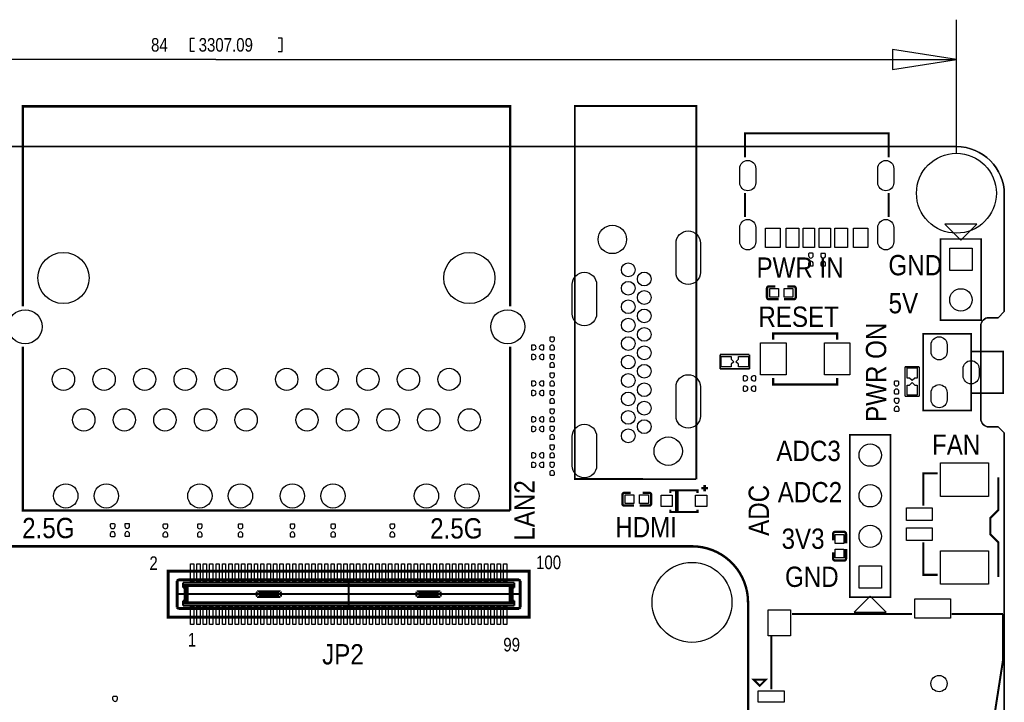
# Model space of a CAD drawing. Extents: x -5.9 to 88.8, y -7.5 to 73.4.
# Tile 6 of 6: x 27.2 to 88.8, y 30.6 to 73.4. Entities that reach past the tile are written whole.
import ezdxf

# ---------------------------------------------------------------- set-up
doc = ezdxf.new("R2010")
doc.units = 0
for name, color, linetype in [('BG_DIMENSION', 85, 'CONTINUOUS'), ('BG_OUTLINE', 5, 'CONTINUOUS'), ('BG_SILKSCREEN_TOP', 142, 'CONTINUOUS'), ('PG_SILKSCREEN_TOP', 7, 'CONTINUOUS'), ('PIN_TOP', 96, 'CONTINUOUS')]:
    doc.layers.add(name, color=color, linetype=linetype)

msp = doc.modelspace()

# ---------------------------------------------------------------- linework, layer by layer
at = {"layer": 'BG_DIMENSION'}
for points in [[(85.803689, 65.002588), (85.803689, 73.36315)], [(38.130988, 71.363154), (37.881001, 71.363154), (37.881001, 72.213165), (38.130988, 72.213165)], [(43.348986, 71.363154), (43.598973, 71.363154), (43.598973, 72.213165), (43.348986, 72.213165)], [(81.803697, 70.238163), (85.803689, 70.863155), (81.803697, 71.488148), (81.803697, 70.238163)], [(39.463472, 70.863155), (1.803705, 70.863155)], [(39.463472, 70.863155), (85.803689, 70.863155)]]:
    msp.add_lwpolyline(points, dxfattribs=at)
at = {"layer": 'BG_OUTLINE'}
for points in [[(1.802994, -0.575996), (41.801009, -0.575996), (45.814005, -0.575996), (85.803994, -0.575996, 0.414214), (88.800991, 2.421001), (88.800991, 7.530795), (88.419991, 7.911795), (87.839017, 7.911795, -0.414214), (87.331017, 8.419795), (87.331017, 14.235786, -0.414214), (87.839017, 14.743786), (88.419991, 14.743786), (88.800991, 15.124786), (88.800991, 47.49988), (88.419991, 47.88088), (87.834597, 47.88088, -0.414214), (87.326597, 48.38888), (87.326597, 54.20487, -0.414214), (87.834597, 54.71287), (88.419991, 54.71287), (88.800991, 55.09387), (88.800991, 62.422989, 0.414176), (85.803994, 65.420011), (1.802994, 65.420011, 0.414175)], [(85.803994, 65.420011, -0.414176), (88.800991, 62.422989)], [(87.834597, 54.71287, 0.414214), (87.326597, 54.20487)], [(87.326597, 48.38888, 0.414214), (87.834597, 47.88088)]]:
    msp.add_lwpolyline(points, format="xyb", dxfattribs=at)
for points in [[(1.802994, 65.420011), (85.803994, 65.420011)], [(88.800991, 62.422989), (88.800991, 55.09387), (88.419991, 54.71287), (87.834597, 54.71287)], [(87.326597, 54.20487), (87.326597, 48.38888)], [(87.834597, 47.88088), (88.419991, 47.88088), (88.800991, 47.49988), (88.800991, 15.124786), (88.419991, 14.743786), (87.839017, 14.743786)]]:
    msp.add_lwpolyline(points, dxfattribs=at)
at = {"layer": 'PG_SILKSCREEN_TOP'}
for points, const_width in [([(57.872503, 55.431004), (57.872503, 67.939006), (27.372488, 67.939006), (27.372488, 55.431004)], 0.150012), ([(69.528411, 44.60179), (69.528411, 67.95709), (61.925708, 67.95709), (61.925708, 44.612204), (69.514212, 44.606388)], 0.119888), ([(81.566004, 64.758291), (81.566004, 66.258288), (72.565997, 66.258288), (72.565997, 64.758291)], 0.127), ([(72.565997, 61.008311), (72.565997, 62.508308)], 0.127), ([(81.566004, 61.008311), (81.566004, 62.508308)], 0.127), ([(69.528411, 61.201706), (69.528411, 44.60179)], 0.119888), ([(87.355223, 59.635517), (87.355223, 54.555517), (84.815223, 54.555517), (84.815223, 59.635517), (87.355223, 59.635517)], 0.099111), ([(74.07562, 56.667705), (74.473206, 56.667705)], 0.150012), ([(75.621413, 56.667705), (75.223726, 56.667705)], 0.150012), ([(73.94862, 55.994402), (73.94862, 56.540705)], 0.150012), ([(75.748413, 56.540705), (75.748413, 55.994402)], 0.150012), ([(74.07562, 55.867402), (74.673206, 55.867402)], 0.150012), ([(75.621413, 55.867402), (75.023726, 55.867402)], 0.150012), ([(78.342363, 53.329789), (78.342363, 53.729788), (74.342371, 53.729788), (74.342371, 53.329789)], 0.150089), ([(86.722737, 48.89688), (86.722737, 53.69687), (83.722743, 53.69687), (83.722743, 48.89688), (86.722737, 48.89688)], 0.100101), ([(27.372488, 52.891004), (27.372488, 42.639005), (57.872503, 42.639005)], 0.150012), ([(57.872503, 42.639005), (57.872503, 52.891004)], 0.150012), ([(71.011567, 52.407388), (71.011567, 51.507212)], 0.100101), ([(72.853372, 52.404289), (71.014361, 52.406906)], 0.100101), ([(72.856166, 51.507212), (72.856166, 52.407388)], 0.100101), ([(86.722737, 49.996877), (88.722733, 49.996877), (88.722733, 52.596872), (86.722737, 52.596872)], 0.100101), ([(71.009256, 51.507695), (72.858478, 51.507695)], 0.100101), ([(83.484263, 51.634644), (82.584087, 51.634644)], 0.100101), ([(82.584569, 51.636955), (82.584569, 49.787734)], 0.100101), ([(83.481164, 49.792839), (83.48378, 51.63185)], 0.100101), ([(78.342363, 50.929997), (78.342363, 50.529998), (74.342371, 50.529998), (74.342371, 50.929997)], 0.150089), ([(82.584087, 49.790045), (83.484263, 49.790045)], 0.100101), ([(57.872503, 42.999), (57.872503, 47.049004)], 0.150012), ([(79.141676, 37.219712), (79.141676, 47.379712), (81.681676, 47.379712), (81.681676, 37.219712), (79.141676, 37.219712)], 0.1), ([(83.731913, 42.937608), (83.731913, 44.969608), (84.620913, 44.969608)], 0.127), ([(88.430913, 38.492608), (88.430913, 40.651608), (87.922913, 41.159608), (87.922913, 42.175608), (88.430913, 42.683608), (88.430913, 44.715608)], 0.127), ([(65.027099, 43.750306), (65.42471, 43.750306)], 0.150012), ([(66.572892, 43.750306), (66.175204, 43.750306)], 0.150012), ([(67.899991, 43.750001), (67.899991, 43.899988), (69.599988, 43.899988), (69.599988, 43.750001)], 0.127), ([(68.250003, 43.850001), (68.250003, 42.599991), (68.350003, 42.599991), (68.350003, 43.850001), (68.250003, 43.850001)], 0.127), ([(69.85, 44.050001), (70.249999, 44.050001)], 0.150012), ([(70.05, 43.850001), (70.05, 44.25)], 0.150012), ([(64.900099, 43.077003), (64.900099, 43.623306)], 0.150012), ([(66.699892, 43.623306), (66.699892, 43.077003)], 0.150012), ([(65.027099, 42.950003), (65.62471, 42.950003)], 0.150012), ([(66.572892, 42.950003), (65.975205, 42.950003)], 0.150012), ([(69.599988, 42.699991), (69.599988, 42.550004), (67.899991, 42.550004), (67.899991, 42.699991)], 0.127), ([(78.219376, 41.308604), (78.765679, 41.308604)], 0.150012), ([(78.092376, 41.181604), (78.092376, 40.783916)], 0.150012), ([(78.892679, 41.181604), (78.892679, 40.583917)], 0.150012), ([(83.731913, 40.651608), (83.731913, 38.619608), (84.620913, 38.619608)], 0.127), ([(21.263, 40.404009), (69.263006, 40.404009)], 0.150012), ([(78.092376, 39.635811), (78.092376, 40.033397)], 0.150012), ([(78.892679, 39.635811), (78.892679, 40.233397)], 0.150012), ([(78.765679, 39.508811), (78.219376, 39.508811)], 0.150012), ([(59.070011, 38.850011), (59.070011, 35.970007), (36.470006, 35.970007), (36.470006, 38.850011), (59.070011, 38.850011)], 0.2), ([(37.010111, 38.235001), (37.060099, 38.284988)], 0.127), ([(37.010111, 38.235001), (37.010111, 36.584992)], 0.127), ([(37.060099, 38.284988), (37.109908, 38.335102)], 0.127), ([(37.060099, 36.535004), (37.060099, 38.284988)], 0.127), ([(37.060099, 38.284988), (58.479893, 38.284988)], 0.127), ([(58.430109, 38.335102), (37.109908, 38.335102)], 0.127), ([(47.770009, 38.335102), (47.770009, 36.48489)], 0.127), ([(58.430109, 38.335102), (58.479893, 38.284988)], 0.127), ([(58.479893, 38.284988), (58.479893, 36.535004)], 0.127), ([(58.479893, 38.284988), (58.529906, 38.235001)], 0.127), ([(58.529906, 38.235001), (58.529906, 36.584992)], 0.127), ([(58.140092, 38.124994), (37.3999, 38.124994)], 0.127), ([(37.3999, 37.810008), (37.3999, 38.124994)], 0.127), ([(37.3999, 37.974905), (58.140092, 37.974905)], 0.127), ([(37.3999, 37.810008), (37.500001, 37.810008)], 0.127), ([(37.500001, 37.01001), (37.500001, 37.810008)], 0.127), ([(37.534799, 37.810008), (37.500001, 37.810008)], 0.127), ([(37.534799, 37.974905), (37.534799, 37.810008)], 0.127), ([(37.639701, 37.974905), (37.639498, 37.974905)], 0.127), ([(37.640209, 37.974905), (37.639701, 37.974905)], 0.127), ([(37.640489, 37.974905), (37.640209, 37.974905)], 0.127), ([(37.640692, 37.9746), (37.640489, 37.974905)], 0.127), ([(37.640997, 37.974397), (37.640692, 37.9746)], 0.127), ([(37.6412, 37.974092), (37.640997, 37.974397)], 0.127), ([(37.6412, 36.8459), (37.6412, 37.974092)], 0.127), ([(37.643994, 37.971298), (37.6412, 37.974092)], 0.127), ([(37.648388, 37.967006), (37.643994, 37.971298)], 0.127), ([(37.654408, 37.96091), (37.648388, 37.967006)], 0.127), ([(37.661799, 37.953594), (37.654408, 37.96091)], 0.127), ([(37.670511, 37.944908), (37.661799, 37.953594)], 0.127), ([(37.679808, 37.93551), (37.670511, 37.944908)], 0.127), ([(37.689993, 37.9254), (37.679808, 37.93551)], 0.127), ([(37.700407, 37.915012), (37.689993, 37.9254)], 0.127), ([(37.700407, 37.915012), (57.83961, 37.915012)], 0.127), ([(37.700407, 36.905006), (37.700407, 37.915012)], 0.127), ([(43.461407, 37.58499), (42.078402, 37.58499)], 0.127), ([(52.078611, 37.58499), (53.46159, 37.58499)], 0.127), ([(57.83961, 37.915012), (57.849999, 37.9254)], 0.127), ([(57.83961, 37.915012), (57.83961, 36.905006)], 0.127), ([(57.849999, 37.9254), (57.860209, 37.93551)], 0.127), ([(57.860209, 37.93551), (57.869506, 37.944908)], 0.127), ([(57.869506, 37.944908), (57.878193, 37.953594)], 0.127), ([(57.878193, 37.953594), (57.885609, 37.96091)], 0.127), ([(57.885609, 37.96091), (57.891604, 37.967006)], 0.127), ([(57.891604, 37.967006), (57.895998, 37.971298)], 0.127), ([(57.895998, 37.971298), (57.898792, 37.974092)], 0.127), ([(57.898995, 37.974397), (57.898792, 37.974092)], 0.127), ([(57.898792, 37.974092), (57.898792, 36.8459)], 0.127), ([(57.8993, 37.9746), (57.898995, 37.974397)], 0.127), ([(57.899503, 37.974905), (57.8993, 37.9746)], 0.127), ([(57.899808, 37.974905), (57.899503, 37.974905)], 0.127), ([(57.900291, 37.974905), (57.899808, 37.974905)], 0.127), ([(57.900494, 37.974905), (57.900291, 37.974905)], 0.127), ([(58.005193, 37.810008), (58.005193, 37.974905)], 0.127), ([(58.005193, 37.810008), (58.039991, 37.810008)], 0.127), ([(58.039991, 37.810008), (58.039991, 37.01001)], 0.127), ([(58.039991, 37.810008), (58.140092, 37.810008)], 0.127), ([(58.140092, 37.810008), (58.140092, 38.124994)], 0.127), ([(58.479893, 37.410009), (37.010111, 37.410009)], 0.127), ([(37.500001, 37.01001), (37.3999, 37.01001)], 0.127), ([(37.3999, 36.694999), (37.3999, 37.01001)], 0.127), ([(37.500001, 37.01001), (37.534799, 37.01001)], 0.127), ([(37.534799, 37.01001), (37.534799, 36.845088)], 0.127), ([(43.461407, 37.235003), (42.078402, 37.235003)], 0.127), ([(42.127399, 37.459996), (43.412588, 37.459996)], 0.127), ([(42.127399, 37.359996), (43.412588, 37.359996)], 0.127), ([(52.078611, 37.235003), (53.46159, 37.235003)], 0.127), ([(53.412593, 37.459996), (52.127404, 37.459996)], 0.127), ([(53.412593, 37.359996), (52.127404, 37.359996)], 0.127), ([(58.005193, 37.01001), (58.005193, 36.845088)], 0.127), ([(58.005193, 37.01001), (58.039991, 37.01001)], 0.127), ([(58.039991, 37.01001), (58.140092, 37.01001)], 0.127), ([(58.140092, 37.01001), (58.140092, 36.694999)], 0.127), ([(72.762999, 36.90399), (72.762999, 3.904005)], 0.150012), ([(37.010111, 36.584992), (37.060099, 36.535004)], 0.127), ([(37.060099, 36.535004), (58.479893, 36.535004)], 0.127), ([(37.109908, 36.48489), (37.060099, 36.535004)], 0.127), ([(58.430109, 36.48489), (37.109908, 36.48489)], 0.127), ([(37.3999, 36.845088), (58.140092, 36.845088)], 0.127), ([(37.3999, 36.694999), (58.140092, 36.694999)], 0.127), ([(37.639498, 36.845088), (37.639701, 36.845088)], 0.127), ([(37.639701, 36.845088), (37.640209, 36.845088)], 0.127), ([(37.640209, 36.845088), (37.640489, 36.845088)], 0.127), ([(37.640489, 36.845088), (37.640692, 36.845392)], 0.127), ([(37.640692, 36.845392), (37.640997, 36.845596)], 0.127), ([(37.640997, 36.845596), (37.6412, 36.8459)], 0.127), ([(37.643994, 36.848694), (37.6412, 36.8459)], 0.127), ([(37.648388, 36.853012), (37.643994, 36.848694)], 0.127), ([(37.654408, 36.859108), (37.648388, 36.853012)], 0.127), ([(37.661799, 36.866398), (37.654408, 36.859108)], 0.127), ([(37.670511, 36.87511), (37.661799, 36.866398)], 0.127), ([(37.679808, 36.884508), (37.670511, 36.87511)], 0.127), ([(37.689993, 36.894592), (37.679808, 36.884508)], 0.127), ([(37.700407, 36.905006), (37.689993, 36.894592)], 0.127), ([(37.700407, 36.905006), (57.83961, 36.905006)], 0.127), ([(57.83961, 36.905006), (57.849999, 36.894592)], 0.127), ([(57.849999, 36.894592), (57.860209, 36.884508)], 0.127), ([(57.860209, 36.884508), (57.869506, 36.87511)], 0.127), ([(57.869506, 36.87511), (57.878193, 36.866398)], 0.127), ([(57.878193, 36.866398), (57.885609, 36.859108)], 0.127), ([(57.885609, 36.859108), (57.891604, 36.853012)], 0.127), ([(57.891604, 36.853012), (57.895998, 36.848694)], 0.127), ([(57.895998, 36.848694), (57.898792, 36.8459)], 0.127), ([(57.898792, 36.8459), (57.898995, 36.845596)], 0.127), ([(57.898995, 36.845596), (57.8993, 36.845392)], 0.127), ([(57.8993, 36.845392), (57.899503, 36.845088)], 0.127), ([(57.899503, 36.845088), (57.899808, 36.845088)], 0.127), ([(57.899808, 36.845088), (57.900291, 36.845088)], 0.127), ([(57.900291, 36.845088), (57.900494, 36.845088)], 0.127), ([(58.479893, 36.535004), (58.430109, 36.48489)], 0.127), ([(58.479893, 36.535004), (58.529906, 36.584992)], 0.127), ([(83.017208, 36.159999), (75.516588, 36.159999)], 0.127), ([(88.716993, 36.159999), (85.516593, 36.159999)], 0.127), ([(85.615704, 21.36201), (88.016004, 21.36201), (88.016004, 28.761004), (88.716993, 33.26191), (88.716993, 36.159999)], 0.127), ([(74.216108, 34.76051), (74.216108, 31.460999)], 0.127), ([(73.496195, 31.673089), (73.877195, 32.054089), (73.115195, 32.054089), (73.496195, 31.673089)], 0.127)]:
    msp.add_lwpolyline(points, dxfattribs=dict(at, const_width=const_width))
for points in [[(86.085223, 59.564422), (87.086008, 60.565132), (85.084412, 60.565132)], [(80.411676, 37.289715), (79.411678, 36.289717), (81.411674, 36.289717)], [(73.496195, 31.673089), (73.877195, 32.054089), (73.115195, 32.054089)]]:
    msp.add_lwpolyline(points, close=True, dxfattribs=at)
for points, const_width in [([(73.94862, 56.540705, -0.414253), (74.07562, 56.667705)], 0.150012), ([(75.621413, 56.667705, -0.414253), (75.748413, 56.540705)], 0.150012), ([(74.07562, 55.867402, -0.414331), (73.94862, 55.994402)], 0.150012), ([(75.748413, 55.994402, -0.414331), (75.621413, 55.867402)], 0.150012), ([(64.900099, 43.623306, -0.414242), (65.027099, 43.750306)], 0.150012), ([(66.572892, 43.750306, -0.414256), (66.699892, 43.623306)], 0.150012), ([(65.027099, 42.950003, -0.414327), (64.900099, 43.077003)], 0.150012), ([(66.699892, 43.077003, -0.414341), (66.572892, 42.950003)], 0.150012), ([(78.092376, 41.181604, -0.414253), (78.219376, 41.308604)], 0.150012), ([(78.765679, 41.308604, -0.414331), (78.892679, 41.181604)], 0.150012), ([(69.263006, 40.404009, -0.414219), (72.762999, 36.90399)], 0.150012), ([(78.219376, 39.508811, -0.414253), (78.092376, 39.635811)], 0.150012), ([(78.892679, 39.635811, -0.414331), (78.765679, 39.508811)], 0.150012), ([(42.035197, 37.560098, 0.268084), (42.035197, 37.259895)], 0.127), ([(42.078402, 37.58499, 0.125804), (42.054501, 37.578894)], 0.127), ([(43.485511, 37.578894, 0.126259), (43.461407, 37.58499)], 0.127), ([(43.50479, 37.259895, 0.26811), (43.50479, 37.560098)], 0.127), ([(52.035202, 37.560098, 0.268105), (52.035202, 37.259895)], 0.127), ([(52.078611, 37.58499, 0.126266), (52.054506, 37.578894)], 0.127), ([(53.485491, 37.578894, 0.125808), (53.46159, 37.58499)], 0.127), ([(53.504795, 37.259895, 0.268089), (53.504795, 37.560098)], 0.127), ([(42.054501, 37.241099, 0.125792), (42.078402, 37.235003)], 0.127), ([(42.127399, 37.459996, 0.14596), (42.127399, 37.359996)], 0.127), ([(43.412588, 37.359996, 0.145984), (43.412588, 37.459996)], 0.127), ([(43.461407, 37.235003, 0.126247), (43.485511, 37.241099)], 0.127), ([(52.054506, 37.241099, 0.126254), (52.078611, 37.235003)], 0.127), ([(52.127404, 37.459996, 0.145979), (52.127404, 37.359996)], 0.127), ([(53.412593, 37.359996, 0.145964), (53.412593, 37.459996)], 0.127), ([(53.46159, 37.235003, 0.125795), (53.485491, 37.241099)], 0.127)]:
    msp.add_lwpolyline(points, format="xyb", dxfattribs=dict(at, const_width=const_width))
at = {"layer": 'PIN_TOP'}
for points in [[(72.245982, 63.158307), (72.245982, 64.058305, -1), (73.24598, 64.058305), (73.24598, 63.158307, -1)], [(80.885995, 63.158307), (80.885995, 64.058305, -1), (81.885993, 64.058305), (81.885993, 63.158307, -1)], [(72.245982, 59.458314), (72.245982, 60.358312, -1), (73.24598, 60.358312), (73.24598, 59.458314, -1)], [(80.885995, 59.458314), (80.885995, 60.358312, -1), (81.885993, 60.358312), (81.885993, 59.458314, -1)], [(68.256201, 57.550507), (68.256201, 59.379307, -1), (69.780201, 59.379307), (69.780201, 57.550507, -1)], [(76.847421, 58.59714), (76.847421, 58.69874, 0.375947), (76.799008, 58.741132), (76.583108, 58.741132, 0.364938), (76.547396, 58.69874), (76.547396, 58.59714, 0.999502)], [(77.614983, 58.59272), (77.614983, 58.69432, 0.375947), (77.566571, 58.736713), (77.350671, 58.736713, 0.364938), (77.314958, 58.69432), (77.314958, 58.59272, 0.999502)], [(76.547396, 58.096963), (76.547396, 57.995363, 0.375947), (76.595808, 57.95297), (76.811708, 57.95297, 0.364938), (76.847421, 57.995363), (76.847421, 58.096963, 0.999502)], [(77.314958, 58.092543), (77.314958, 57.990943, 0.375947), (77.363371, 57.948551), (77.579271, 57.948551, 0.364938), (77.614983, 57.990943), (77.614983, 58.092543, 0.999502)], [(61.761395, 54.963492), (61.761395, 56.792292, -1), (63.285395, 56.792292), (63.285395, 54.963492, -1)], [(59.349919, 53.000021), (59.248319, 53.000021, 0.375947), (59.205927, 52.951609), (59.205927, 52.735709, 0.364938), (59.248319, 52.699996), (59.349919, 52.699996, 0.999502)], [(59.850096, 52.699996), (59.951696, 52.699996, 0.375947), (59.994089, 52.748409), (59.994089, 52.964309, 0.364938), (59.951696, 53.000021), (59.850096, 53.000021, 0.999502)], [(60.650018, 53.350084), (60.650018, 53.451684, 0.375947), (60.601606, 53.494076), (60.385706, 53.494076, 0.364938), (60.349994, 53.451684), (60.349994, 53.350084, 0.999502)], [(60.349994, 52.849907), (60.349994, 52.748307, 0.375947), (60.398406, 52.705914), (60.614306, 52.705914, 0.364938), (60.650018, 52.748307), (60.650018, 52.849907, 0.999502)], [(85.22274, 53.02203), (85.22274, 52.571917, -1), (84.222742, 52.571917), (84.222742, 53.02203, -1)], [(59.349919, 52.400022), (59.248319, 52.400022, 0.375947), (59.205927, 52.35161), (59.205927, 52.13571, 0.364938), (59.248319, 52.099997), (59.349919, 52.099997, 0.999502)], [(59.850096, 52.099997), (59.951696, 52.099997, 0.375947), (59.994089, 52.14841), (59.994089, 52.36431, 0.364938), (59.951696, 52.400022), (59.850096, 52.400022, 0.999502)], [(60.650018, 52.250086), (60.650018, 52.351686, 0.375947), (60.601606, 52.394079), (60.385706, 52.394079, 0.364938), (60.349994, 52.351686), (60.349994, 52.250086, 0.999502)], [(60.349994, 51.749909), (60.349994, 51.648309, 0.375947), (60.398406, 51.605917), (60.614306, 51.605917, 0.364938), (60.650018, 51.648309), (60.650018, 51.749909, 0.999502)], [(87.222736, 51.521931), (87.222736, 51.071818, -1), (86.222738, 51.071818), (86.222738, 51.521931, -1)], [(60.650018, 51.100101), (60.650018, 51.201701, 0.375947), (60.601606, 51.244094), (60.385706, 51.244094, 0.364938), (60.349994, 51.201701), (60.349994, 51.100101, 0.999502)], [(68.256201, 48.555605), (68.256201, 50.384405, -1), (69.780201, 50.384405), (69.780201, 48.555605, -1)], [(59.349919, 50.750013), (59.248319, 50.750013, 0.375947), (59.205927, 50.7016), (59.205927, 50.4857, 0.364938), (59.248319, 50.449988), (59.349919, 50.449988, 0.999502)], [(59.850096, 50.449988), (59.951696, 50.449988, 0.375947), (59.994089, 50.4984), (59.994089, 50.7143, 0.364938), (59.951696, 50.750013), (59.850096, 50.750013, 0.999502)], [(60.349994, 50.599924), (60.349994, 50.498324, 0.375947), (60.398406, 50.455932), (60.614306, 50.455932, 0.364938), (60.650018, 50.498324), (60.650018, 50.599924, 0.999502)], [(72.600033, 51.0683), (72.498433, 51.0683, 0.375947), (72.45604, 51.019888), (72.45604, 50.803988, 0.364938), (72.498433, 50.768275), (72.600033, 50.768275, 0.999502)], [(73.100209, 50.768275), (73.201809, 50.768275, 0.375947), (73.244202, 50.816688), (73.244202, 51.032588, 0.364938), (73.201809, 51.0683), (73.100209, 51.0683, 0.999502)], [(82.204128, 50.593142), (82.204128, 50.694742, 0.375947), (82.155716, 50.737135), (81.939816, 50.737135, 0.364938), (81.904103, 50.694742), (81.904103, 50.593142, 0.999502)], [(59.349919, 50.150014), (59.248319, 50.150014, 0.375947), (59.205927, 50.101602), (59.205927, 49.885702, 0.364938), (59.248319, 49.849989), (59.349919, 49.849989, 0.999502)], [(59.850096, 49.849989), (59.951696, 49.849989, 0.375947), (59.994089, 49.898402), (59.994089, 50.114302, 0.364938), (59.951696, 50.150014), (59.850096, 50.150014, 0.999502)], [(60.650018, 50.000078), (60.650018, 50.101678, 0.375947), (60.601606, 50.14407), (60.385706, 50.14407, 0.364938), (60.349994, 50.101678), (60.349994, 50.000078, 0.999502)], [(72.607145, 50.422023), (72.505545, 50.422023, 0.375947), (72.463152, 50.37361), (72.463152, 50.15771, 0.364938), (72.505545, 50.121998), (72.607145, 50.121998, 0.999502)], [(73.107321, 50.121998), (73.208921, 50.121998, 0.375947), (73.251314, 50.17041), (73.251314, 50.38631, 0.364938), (73.208921, 50.422023), (73.107321, 50.422023, 0.999502)], [(81.904103, 50.092966), (81.904103, 49.991366, 0.375947), (81.952516, 49.948973), (82.168416, 49.948973, 0.364938), (82.204128, 49.991366), (82.204128, 50.092966, 0.999502)], [(85.22274, 50.021833), (85.22274, 49.571719, -1), (84.222742, 49.571719), (84.222742, 50.021833, -1)], [(60.349994, 49.499901), (60.349994, 49.398301, 0.375947), (60.398406, 49.355908), (60.614306, 49.355908, 0.364938), (60.650018, 49.398301), (60.650018, 49.499901, 0.999502)], [(82.218352, 49.506581), (82.218352, 49.608181, 0.375947), (82.16994, 49.650574), (81.95404, 49.650574, 0.364938), (81.918327, 49.608181), (81.918327, 49.506581, 0.999502)], [(60.650018, 48.850093), (60.650018, 48.951693, 0.375947), (60.601606, 48.994085), (60.385706, 48.994085, 0.364938), (60.349994, 48.951693), (60.349994, 48.850093, 0.999502)], [(81.918327, 49.006404), (81.918327, 48.904804, 0.375947), (81.96674, 48.862412), (82.18264, 48.862412, 0.364938), (82.218352, 48.904804), (82.218352, 49.006404, 0.999502)], [(59.349919, 48.500005), (59.248319, 48.500005, 0.375947), (59.205927, 48.451592), (59.205927, 48.235692, 0.364938), (59.248319, 48.19998), (59.349919, 48.19998, 0.999502)], [(59.850096, 48.19998), (59.951696, 48.19998, 0.375947), (59.994089, 48.248392), (59.994089, 48.464292, 0.364938), (59.951696, 48.500005), (59.850096, 48.500005, 0.999502)], [(60.349994, 48.349916), (60.349994, 48.248316, 0.375947), (60.398406, 48.205923), (60.614306, 48.205923, 0.364938), (60.650018, 48.248316), (60.650018, 48.349916, 0.999502)], [(59.349919, 47.900006), (59.248319, 47.900006, 0.375947), (59.205927, 47.851593), (59.205927, 47.635693, 0.364938), (59.248319, 47.599981), (59.349919, 47.599981, 0.999502)], [(59.850096, 47.599981), (59.951696, 47.599981, 0.375947), (59.994089, 47.648393), (59.994089, 47.864293, 0.364938), (59.951696, 47.900006), (59.850096, 47.900006, 0.999502)], [(60.650018, 47.750095), (60.650018, 47.851695, 0.375947), (60.601606, 47.894088), (60.385706, 47.894088, 0.364938), (60.349994, 47.851695), (60.349994, 47.750095, 0.999502)], [(61.761599, 45.449896), (61.761599, 47.278696, -1), (63.285599, 47.278696), (63.285599, 45.449896, -1)], [(60.349994, 47.249918), (60.349994, 47.148318, 0.375947), (60.398406, 47.105926), (60.614306, 47.105926, 0.364938), (60.650018, 47.148318), (60.650018, 47.249918, 0.999502)], [(59.349919, 46.250022), (59.248319, 46.250022, 0.375947), (59.205927, 46.201609), (59.205927, 45.985709, 0.364938), (59.248319, 45.949997), (59.349919, 45.949997, 0.999502)], [(59.850096, 45.949997), (59.951696, 45.949997, 0.375947), (59.994089, 45.998409), (59.994089, 46.214309, 0.364938), (59.951696, 46.250022), (59.850096, 46.250022, 0.999502)], [(60.650018, 46.600085), (60.650018, 46.701685, 0.375947), (60.601606, 46.744077), (60.385706, 46.744077, 0.364938), (60.349994, 46.701685), (60.349994, 46.600085, 0.999502)], [(60.349994, 46.099908), (60.349994, 45.998308, 0.375947), (60.398406, 45.955915), (60.614306, 45.955915, 0.364938), (60.650018, 45.998308), (60.650018, 46.099908, 0.999502)], [(59.349919, 45.650023), (59.248319, 45.650023, 0.375947), (59.205927, 45.601611), (59.205927, 45.385711, 0.364938), (59.248319, 45.349998), (59.349919, 45.349998, 0.999502)], [(59.850096, 45.349998), (59.951696, 45.349998, 0.375947), (59.994089, 45.398411), (59.994089, 45.614311, 0.364938), (59.951696, 45.650023), (59.850096, 45.650023, 0.999502)], [(60.650018, 45.500087), (60.650018, 45.601687, 0.375947), (60.601606, 45.644079), (60.385706, 45.644079, 0.364938), (60.349994, 45.601687), (60.349994, 45.500087, 0.999502)], [(60.349994, 44.99991), (60.349994, 44.89831, 0.375947), (60.398406, 44.855917), (60.614306, 44.855917, 0.364938), (60.650018, 44.89831), (60.650018, 44.99991, 0.999502)], [(33.149438, 41.662299), (33.149438, 41.763899, 0.375947), (33.101026, 41.806292), (32.885126, 41.806292, 0.364938), (32.849414, 41.763899), (32.849414, 41.662299, 0.999502)], [(32.849414, 41.162122), (32.849414, 41.060522, 0.375947), (32.897826, 41.01813), (33.113726, 41.01813, 0.364938), (33.149438, 41.060522), (33.149438, 41.162122, 0.999502)], [(34.062137, 41.672891), (34.062137, 41.774491, 0.375947), (34.013724, 41.816884), (33.797824, 41.816884, 0.364938), (33.762112, 41.774491), (33.762112, 41.672891, 0.999502)], [(33.762112, 41.172714), (33.762112, 41.071114, 0.375947), (33.810524, 41.028722), (34.026424, 41.028722, 0.364938), (34.062137, 41.071114), (34.062137, 41.172714, 0.999502)], [(36.450016, 41.650082), (36.450016, 41.751682, 0.375947), (36.401604, 41.794074), (36.185704, 41.794074, 0.364938), (36.149991, 41.751682), (36.149991, 41.650082, 0.999502)], [(36.149991, 41.149905), (36.149991, 41.048305, 0.375947), (36.198404, 41.005912), (36.414304, 41.005912, 0.364938), (36.450016, 41.048305), (36.450016, 41.149905, 0.999502)], [(38.600024, 41.650082), (38.600024, 41.751682, 0.375947), (38.551612, 41.794074), (38.335712, 41.794074, 0.364938), (38.3, 41.751682), (38.3, 41.650082, 0.999502)], [(38.3, 41.149905), (38.3, 41.048305, 0.375947), (38.348412, 41.005912), (38.564312, 41.005912, 0.364938), (38.600024, 41.048305), (38.600024, 41.149905, 0.999502)], [(41.150007, 41.650082), (41.150007, 41.751682, 0.375947), (41.101594, 41.794074), (40.885694, 41.794074, 0.364938), (40.849982, 41.751682), (40.849982, 41.650082, 0.999502)], [(40.849982, 41.149905), (40.849982, 41.048305, 0.375947), (40.898394, 41.005912), (41.114294, 41.005912, 0.364938), (41.150007, 41.048305), (41.150007, 41.149905, 0.999502)], [(44.400013, 41.650082), (44.400013, 41.751682, 0.375947), (44.3516, 41.794074), (44.1357, 41.794074, 0.364938), (44.099988, 41.751682), (44.099988, 41.650082, 0.999502)], [(44.099988, 41.149905), (44.099988, 41.048305, 0.375947), (44.1484, 41.005912), (44.3643, 41.005912, 0.364938), (44.400013, 41.048305), (44.400013, 41.149905, 0.999502)], [(46.95002, 41.650082), (46.95002, 41.751682, 0.375947), (46.901608, 41.794074), (46.685708, 41.794074, 0.364938), (46.649996, 41.751682), (46.649996, 41.650082, 0.999502)], [(46.649996, 41.149905), (46.649996, 41.048305, 0.375947), (46.698408, 41.005912), (46.914308, 41.005912, 0.364938), (46.95002, 41.048305), (46.95002, 41.149905, 0.999502)], [(50.650013, 41.650082), (50.650013, 41.751682, 0.375947), (50.601601, 41.794074), (50.385701, 41.794074, 0.364938), (50.349988, 41.751682), (50.349988, 41.650082, 0.999502)], [(50.349988, 41.149905), (50.349988, 41.048305, 0.375947), (50.398401, 41.005912), (50.614301, 41.005912, 0.364938), (50.650013, 41.048305), (50.650013, 41.149905, 0.999502)], [(33.30001, 30.850078), (33.30001, 30.951678, 0.375947), (33.251597, 30.994071), (33.035697, 30.994071, 0.364938), (32.999985, 30.951678), (32.999985, 30.850078, 0.999502)]]:
    msp.add_lwpolyline(points, format="xyb", close=True, dxfattribs=at)
for points in [[(74.76598, 60.308312), (74.76598, 59.108315), (73.865981, 59.108315), (73.865981, 60.308312)], [(75.945975, 60.308312), (75.945975, 59.108315), (75.145976, 59.108315), (75.145976, 60.308312)], [(76.915988, 60.308312), (76.915988, 59.108315), (76.215989, 59.108315), (76.215989, 60.308312)], [(77.915986, 60.308312), (77.915986, 59.108315), (77.215987, 59.108315), (77.215987, 60.308312)], [(78.985999, 60.308312), (78.985999, 59.108315), (78.186001, 59.108315), (78.186001, 60.308312)], [(80.265994, 60.308312), (80.265994, 59.108315), (79.365996, 59.108315), (79.365996, 60.308312)], [(85.385224, 59.065516), (86.785221, 59.065516), (86.785221, 57.665518), (85.385224, 57.665518)], [(74.673435, 56.542407), (74.673435, 55.992395), (74.123423, 55.992395), (74.123423, 56.542407)], [(75.573611, 56.542407), (75.573611, 55.992395), (75.023599, 55.992395), (75.023599, 56.542407)], [(75.142319, 53.129891), (75.142319, 51.129895), (73.542423, 51.129895), (73.542423, 53.129891)], [(79.142311, 53.129891), (79.142311, 51.129895), (77.542415, 51.129895), (77.542415, 53.129891)], [(71.710677, 52.275308), (71.710677, 52.116304), (71.869681, 51.9573), (71.710677, 51.798296), (71.710677, 51.639292), (71.075677, 51.639292), (71.075677, 52.275308)], [(72.157057, 51.639292), (72.157057, 51.798296), (71.998053, 51.9573), (72.157057, 52.116304), (72.157057, 52.275308), (72.792057, 52.275308), (72.792057, 51.639292)], [(83.352183, 50.935534), (83.193179, 50.935534), (83.034175, 50.77653), (82.875171, 50.935534), (82.716167, 50.935534), (82.716167, 51.570534), (83.352183, 51.570534)], [(82.716167, 50.489155), (82.875171, 50.489155), (83.034175, 50.648159), (83.193179, 50.489155), (83.352183, 50.489155), (83.352183, 49.854155), (82.716167, 49.854155)], [(87.812804, 43.529669), (84.81281, 43.529669), (84.81281, 45.629766), (87.812804, 45.629766)], [(65.624913, 43.625008), (65.624913, 43.074996), (65.074902, 43.074996), (65.074902, 43.625008)], [(66.525089, 43.625008), (66.525089, 43.074996), (65.975078, 43.074996), (65.975078, 43.625008)], [(67.324999, 43.600002), (68.024997, 43.600002), (68.024997, 42.900003), (67.324999, 42.900003)], [(70.175006, 42.900003), (69.475007, 42.900003), (69.475007, 43.600002), (70.175006, 43.600002)], [(84.278013, 42.009466), (82.677813, 42.009466), (82.677813, 42.809566), (84.278013, 42.809566)], [(84.278013, 40.759558), (82.677813, 40.759558), (82.677813, 41.559658), (84.278013, 41.559658)], [(78.217674, 41.133801), (78.767686, 41.133801), (78.767686, 40.58379), (78.217674, 40.58379)], [(78.217674, 40.233625), (78.767686, 40.233625), (78.767686, 39.683614), (78.217674, 39.683614)], [(87.812804, 38.029553), (84.81281, 38.029553), (84.81281, 40.12965), (87.812804, 40.12965)], [(38.069901, 39.300023), (38.069901, 38.16002), (37.869901, 38.16002), (37.869901, 39.300023)], [(38.4699, 39.300023), (38.4699, 38.16002), (38.269901, 38.16002), (38.269901, 39.300023)], [(38.869899, 39.300023), (38.869899, 38.16002), (38.6699, 38.16002), (38.6699, 39.300023)], [(39.269899, 39.300023), (39.269899, 38.16002), (39.069899, 38.16002), (39.069899, 39.300023)], [(39.669898, 39.300023), (39.669898, 38.16002), (39.469898, 38.16002), (39.469898, 39.300023)], [(40.069897, 39.300023), (40.069897, 38.16002), (39.869897, 38.16002), (39.869897, 39.300023)], [(40.469896, 39.300023), (40.469896, 38.16002), (40.269897, 38.16002), (40.269897, 39.300023)], [(40.869921, 39.300023), (40.869921, 38.16002), (40.669921, 38.16002), (40.669921, 39.300023)], [(41.26992, 39.300023), (41.26992, 38.16002), (41.06992, 38.16002), (41.06992, 39.300023)], [(41.669919, 39.300023), (41.669919, 38.16002), (41.46992, 38.16002), (41.46992, 39.300023)], [(42.069918, 39.300023), (42.069918, 38.16002), (41.869919, 38.16002), (41.869919, 39.300023)], [(42.469918, 39.300023), (42.469918, 38.16002), (42.269918, 38.16002), (42.269918, 39.300023)], [(42.869917, 39.300023), (42.869917, 38.16002), (42.669917, 38.16002), (42.669917, 39.300023)], [(43.269916, 39.300023), (43.269916, 38.16002), (43.069916, 38.16002), (43.069916, 39.300023)], [(43.669915, 39.300023), (43.669915, 38.16002), (43.469916, 38.16002), (43.469916, 39.300023)], [(44.069914, 39.300023), (44.069914, 38.16002), (43.869915, 38.16002), (43.869915, 39.300023)], [(44.469914, 39.300023), (44.469914, 38.16002), (44.269914, 38.16002), (44.269914, 39.300023)], [(44.869913, 39.300023), (44.869913, 38.16002), (44.669913, 38.16002), (44.669913, 39.300023)], [(45.269912, 39.300023), (45.269912, 38.16002), (45.069912, 38.16002), (45.069912, 39.300023)], [(45.669911, 39.300023), (45.669911, 38.16002), (45.469912, 38.16002), (45.469912, 39.300023)], [(46.06991, 39.300023), (46.06991, 38.16002), (45.869911, 38.16002), (45.869911, 39.300023)], [(46.46991, 39.300023), (46.46991, 38.16002), (46.26991, 38.16002), (46.26991, 39.300023)], [(46.869909, 39.300023), (46.869909, 38.16002), (46.669909, 38.16002), (46.669909, 39.300023)], [(47.269908, 39.300023), (47.269908, 38.16002), (47.069908, 38.16002), (47.069908, 39.300023)], [(47.669907, 39.300023), (47.669907, 38.16002), (47.469908, 38.16002), (47.469908, 39.300023)], [(48.069906, 39.300023), (48.069906, 38.16002), (47.869907, 38.16002), (47.869907, 39.300023)], [(48.469906, 39.300023), (48.469906, 38.16002), (48.269906, 38.16002), (48.269906, 39.300023)], [(48.869905, 39.300023), (48.869905, 38.16002), (48.669905, 38.16002), (48.669905, 39.300023)], [(49.269904, 39.300023), (49.269904, 38.16002), (49.069904, 38.16002), (49.069904, 39.300023)], [(49.669903, 39.300023), (49.669903, 38.16002), (49.469904, 38.16002), (49.469904, 39.300023)], [(50.069902, 39.300023), (50.069902, 38.16002), (49.869903, 38.16002), (49.869903, 39.300023)], [(50.469902, 39.300023), (50.469902, 38.16002), (50.269902, 38.16002), (50.269902, 39.300023)], [(50.869901, 39.300023), (50.869901, 38.16002), (50.669901, 38.16002), (50.669901, 39.300023)], [(51.2699, 39.300023), (51.2699, 38.16002), (51.0699, 38.16002), (51.0699, 39.300023)], [(51.669899, 39.300023), (51.669899, 38.16002), (51.4699, 38.16002), (51.4699, 39.300023)], [(52.069898, 39.300023), (52.069898, 38.16002), (51.869899, 38.16002), (51.869899, 39.300023)], [(52.469898, 39.300023), (52.469898, 38.16002), (52.269898, 38.16002), (52.269898, 39.300023)], [(52.869897, 39.300023), (52.869897, 38.16002), (52.669897, 38.16002), (52.669897, 39.300023)], [(53.269896, 39.300023), (53.269896, 38.16002), (53.069896, 38.16002), (53.069896, 39.300023)], [(53.669921, 39.300023), (53.669921, 38.16002), (53.469921, 38.16002), (53.469921, 39.300023)], [(54.06992, 39.300023), (54.06992, 38.16002), (53.86992, 38.16002), (53.86992, 39.300023)], [(54.469919, 39.300023), (54.469919, 38.16002), (54.269919, 38.16002), (54.269919, 39.300023)], [(54.869918, 39.300023), (54.869918, 38.16002), (54.669919, 38.16002), (54.669919, 39.300023)], [(55.269917, 39.300023), (55.269917, 38.16002), (55.069918, 38.16002), (55.069918, 39.300023)], [(55.669917, 39.300023), (55.669917, 38.16002), (55.469917, 38.16002), (55.469917, 39.300023)], [(56.069916, 39.300023), (56.069916, 38.16002), (55.869916, 38.16002), (55.869916, 39.300023)], [(56.469915, 39.300023), (56.469915, 38.16002), (56.269915, 38.16002), (56.269915, 39.300023)], [(56.869914, 39.300023), (56.869914, 38.16002), (56.669915, 38.16002), (56.669915, 39.300023)], [(57.269913, 39.300023), (57.269913, 38.16002), (57.069914, 38.16002), (57.069914, 39.300023)], [(57.669913, 39.300023), (57.669913, 38.16002), (57.469913, 38.16002), (57.469913, 39.300023)], [(81.111674, 37.789714), (79.711677, 37.789714), (79.711677, 39.189711), (81.111674, 39.189711)], [(85.432697, 35.900995), (83.1977, 35.900995), (83.1977, 37.119992), (85.432697, 37.119992)], [(38.069901, 36.659998), (38.069901, 35.519995), (37.869901, 35.519995), (37.869901, 36.659998)], [(38.4699, 36.659998), (38.4699, 35.519995), (38.269901, 35.519995), (38.269901, 36.659998)], [(38.869899, 36.659998), (38.869899, 35.519995), (38.6699, 35.519995), (38.6699, 36.659998)], [(39.269899, 36.659998), (39.269899, 35.519995), (39.069899, 35.519995), (39.069899, 36.659998)], [(39.669898, 36.659998), (39.669898, 35.519995), (39.469898, 35.519995), (39.469898, 36.659998)], [(40.069897, 36.659998), (40.069897, 35.519995), (39.869897, 35.519995), (39.869897, 36.659998)], [(40.469896, 36.659998), (40.469896, 35.519995), (40.269897, 35.519995), (40.269897, 36.659998)], [(40.869921, 36.659998), (40.869921, 35.519995), (40.669921, 35.519995), (40.669921, 36.659998)], [(41.26992, 36.659998), (41.26992, 35.519995), (41.06992, 35.519995), (41.06992, 36.659998)], [(41.669919, 36.659998), (41.669919, 35.519995), (41.46992, 35.519995), (41.46992, 36.659998)], [(42.069918, 36.659998), (42.069918, 35.519995), (41.869919, 35.519995), (41.869919, 36.659998)], [(42.469918, 36.659998), (42.469918, 35.519995), (42.269918, 35.519995), (42.269918, 36.659998)], [(42.869917, 36.659998), (42.869917, 35.519995), (42.669917, 35.519995), (42.669917, 36.659998)], [(43.269916, 36.659998), (43.269916, 35.519995), (43.069916, 35.519995), (43.069916, 36.659998)], [(43.669915, 36.659998), (43.669915, 35.519995), (43.469916, 35.519995), (43.469916, 36.659998)], [(44.069914, 36.659998), (44.069914, 35.519995), (43.869915, 35.519995), (43.869915, 36.659998)], [(44.469914, 36.659998), (44.469914, 35.519995), (44.269914, 35.519995), (44.269914, 36.659998)], [(44.869913, 36.659998), (44.869913, 35.519995), (44.669913, 35.519995), (44.669913, 36.659998)], [(45.269912, 36.659998), (45.269912, 35.519995), (45.069912, 35.519995), (45.069912, 36.659998)], [(45.669911, 36.659998), (45.669911, 35.519995), (45.469912, 35.519995), (45.469912, 36.659998)], [(46.06991, 36.659998), (46.06991, 35.519995), (45.869911, 35.519995), (45.869911, 36.659998)], [(46.46991, 36.659998), (46.46991, 35.519995), (46.26991, 35.519995), (46.26991, 36.659998)], [(46.869909, 36.659998), (46.869909, 35.519995), (46.669909, 35.519995), (46.669909, 36.659998)], [(47.269908, 36.659998), (47.269908, 35.519995), (47.069908, 35.519995), (47.069908, 36.659998)], [(47.669907, 36.659998), (47.669907, 35.519995), (47.469908, 35.519995), (47.469908, 36.659998)], [(48.069906, 36.659998), (48.069906, 35.519995), (47.869907, 35.519995), (47.869907, 36.659998)], [(48.469906, 36.659998), (48.469906, 35.519995), (48.269906, 35.519995), (48.269906, 36.659998)], [(48.869905, 36.659998), (48.869905, 35.519995), (48.669905, 35.519995), (48.669905, 36.659998)], [(49.269904, 36.659998), (49.269904, 35.519995), (49.069904, 35.519995), (49.069904, 36.659998)], [(49.669903, 36.659998), (49.669903, 35.519995), (49.469904, 35.519995), (49.469904, 36.659998)], [(50.069902, 36.659998), (50.069902, 35.519995), (49.869903, 35.519995), (49.869903, 36.659998)], [(50.469902, 36.659998), (50.469902, 35.519995), (50.269902, 35.519995), (50.269902, 36.659998)], [(50.869901, 36.659998), (50.869901, 35.519995), (50.669901, 35.519995), (50.669901, 36.659998)], [(51.2699, 36.659998), (51.2699, 35.519995), (51.0699, 35.519995), (51.0699, 36.659998)], [(51.669899, 36.659998), (51.669899, 35.519995), (51.4699, 35.519995), (51.4699, 36.659998)], [(52.069898, 36.659998), (52.069898, 35.519995), (51.869899, 35.519995), (51.869899, 36.659998)], [(52.469898, 36.659998), (52.469898, 35.519995), (52.269898, 35.519995), (52.269898, 36.659998)], [(52.869897, 36.659998), (52.869897, 35.519995), (52.669897, 35.519995), (52.669897, 36.659998)], [(53.269896, 36.659998), (53.269896, 35.519995), (53.069896, 35.519995), (53.069896, 36.659998)], [(53.669921, 36.659998), (53.669921, 35.519995), (53.469921, 35.519995), (53.469921, 36.659998)], [(54.06992, 36.659998), (54.06992, 35.519995), (53.86992, 35.519995), (53.86992, 36.659998)], [(54.469919, 36.659998), (54.469919, 35.519995), (54.269919, 35.519995), (54.269919, 36.659998)], [(54.869918, 36.659998), (54.869918, 35.519995), (54.669919, 35.519995), (54.669919, 36.659998)], [(55.269917, 36.659998), (55.269917, 35.519995), (55.069918, 35.519995), (55.069918, 36.659998)], [(55.669917, 36.659998), (55.669917, 35.519995), (55.469917, 35.519995), (55.469917, 36.659998)], [(56.069916, 36.659998), (56.069916, 35.519995), (55.869916, 35.519995), (55.869916, 36.659998)], [(56.469915, 36.659998), (56.469915, 35.519995), (56.269915, 35.519995), (56.269915, 36.659998)], [(56.869914, 36.659998), (56.869914, 35.519995), (56.669915, 35.519995), (56.669915, 36.659998)], [(57.269913, 36.659998), (57.269913, 35.519995), (57.069914, 35.519995), (57.069914, 36.659998)], [(57.669913, 36.659998), (57.669913, 35.519995), (57.469913, 35.519995), (57.469913, 36.659998)], [(75.414988, 34.798406), (74.017988, 34.798406), (74.017988, 36.424413), (75.414988, 36.424413)], [(75.029085, 30.655895), (73.403079, 30.655895), (73.403079, 31.366892), (75.029085, 31.366892)]]:
    msp.add_lwpolyline(points, close=True, dxfattribs=at)
for centre, radius in [((85.803689, 62.502593), 2.499995), ((64.268096, 59.610396), 0.889), ((29.922495, 57.198997), 1.599997), ((55.322495, 57.198997), 1.599997), ((65.268094, 57.710502), 0.4318), ((66.268092, 57.132906), 0.4318), ((65.268094, 56.555589), 0.4318), ((66.268092, 55.977993), 0.4318), ((86.085223, 55.825517), 0.699999), ((65.268094, 55.4006), 0.4318), ((27.5225, 54.149015), 1.064997), ((57.722491, 54.149015), 1.064997), ((66.268092, 54.823004), 0.4318), ((65.268094, 54.245408), 0.4318), ((66.268092, 53.667812), 0.4318), ((65.268094, 53.090496), 0.4318), ((66.268092, 52.5129), 0.4318), ((65.268094, 51.935609), 0.4318), ((66.268092, 51.358013), 0.4318), ((29.922495, 50.85301), 0.699999), ((32.462495, 50.85301), 0.699999), ((35.002495, 50.85301), 0.699999), ((37.542495, 50.85301), 0.699999), ((40.082495, 50.85301), 0.699999), ((43.892495, 50.85301), 0.699999), ((46.432495, 50.85301), 0.699999), ((48.972495, 50.85301), 0.699999), ((51.512495, 50.85301), 0.699999), ((54.052495, 50.85301), 0.699999), ((65.268094, 50.780594), 0.4318), ((66.268092, 50.202998), 0.4318), ((65.268094, 49.625402), 0.4318), ((66.268092, 49.047806), 0.4318), ((31.192495, 48.31301), 0.699999), ((33.732495, 48.31301), 0.699999), ((36.272495, 48.31301), 0.699999), ((38.812495, 48.31301), 0.699999), ((41.352495, 48.31301), 0.699999), ((45.162495, 48.31301), 0.699999), ((47.702495, 48.31301), 0.699999), ((50.242495, 48.31301), 0.699999), ((52.782495, 48.31301), 0.699999), ((55.322495, 48.31301), 0.699999), ((65.268094, 48.47049), 0.4318), ((66.268092, 47.892894), 0.4318), ((65.268094, 47.315603), 0.4318), ((67.767987, 46.360512), 0.889), ((80.411676, 46.109712), 0.699999), ((30.067504, 43.558993), 0.760006), ((32.607504, 43.558993), 0.760006), ((38.457505, 43.558993), 0.760006), ((40.997505, 43.558993), 0.760006), ((44.247486, 43.558993), 0.760006), ((46.787486, 43.558993), 0.760006), ((52.637487, 43.558993), 0.760006), ((55.177487, 43.558993), 0.760006), ((80.411676, 43.569712), 0.699999), ((80.411676, 41.029712), 0.699999), ((69.254294, 36.894287), 2.499995), ((84.716493, 31.811493), 0.508)]:
    msp.add_circle(centre, radius, dxfattribs=at)

# ---------------------------------------------------------------- texts
at = {"layer": 'BG_DIMENSION', "width": 0.827043}
for s, p in [('84', (35.402977, 71.363154)), ('3307.09', (38.381, 71.363154))]:
    msp.add_text(s, height=0.850011, dxfattribs=at).set_placement(p)
at = {"layer": 'BG_SILKSCREEN_TOP', "width": 0.88976}
for s, p in [('GND', (81.549392, 57.366078)), ('PWR IN', (73.295307, 57.210427)), ('5V', (81.561051, 54.985133)), ('RESET', (73.412579, 54.13822)), ('ADC3', (74.537113, 45.741361)), ('FAN', (84.275549, 46.12927)), ('ADC2', (74.62233, 43.156276)), (' 2.5G', (26.918361, 40.91338)), (' 2.5G', (52.452422, 40.892171)), ('HDMI', (64.454989, 40.964993)), ('3V3', (74.863782, 40.244522)), ('GND', (75.077625, 37.862942)), ('JP2', (46.109992, 33.009992))]:
    msp.add_text(s, height=1.27, dxfattribs=at).set_placement(p)
for s, p in [('PWR ON', (81.4102, 48.187991)), ('LAN2', (59.409813, 40.761641)), ('ADC', (74.069981, 41.058821))]:
    msp.add_text(s, height=1.27, rotation=90, dxfattribs=at).set_placement(p)
at = {"layer": 'PG_SILKSCREEN_TOP', "width": 0.827043}
for s, p in [('2', (35.300006, 38.924992)), ('100', (59.497011, 38.975005)), ('1', (37.700001, 34.125002)), ('99', (57.448501, 33.825002))]:
    msp.add_text(s, height=0.850011, dxfattribs=at).set_placement(p)

doc.saveas('drawing.dxf')
